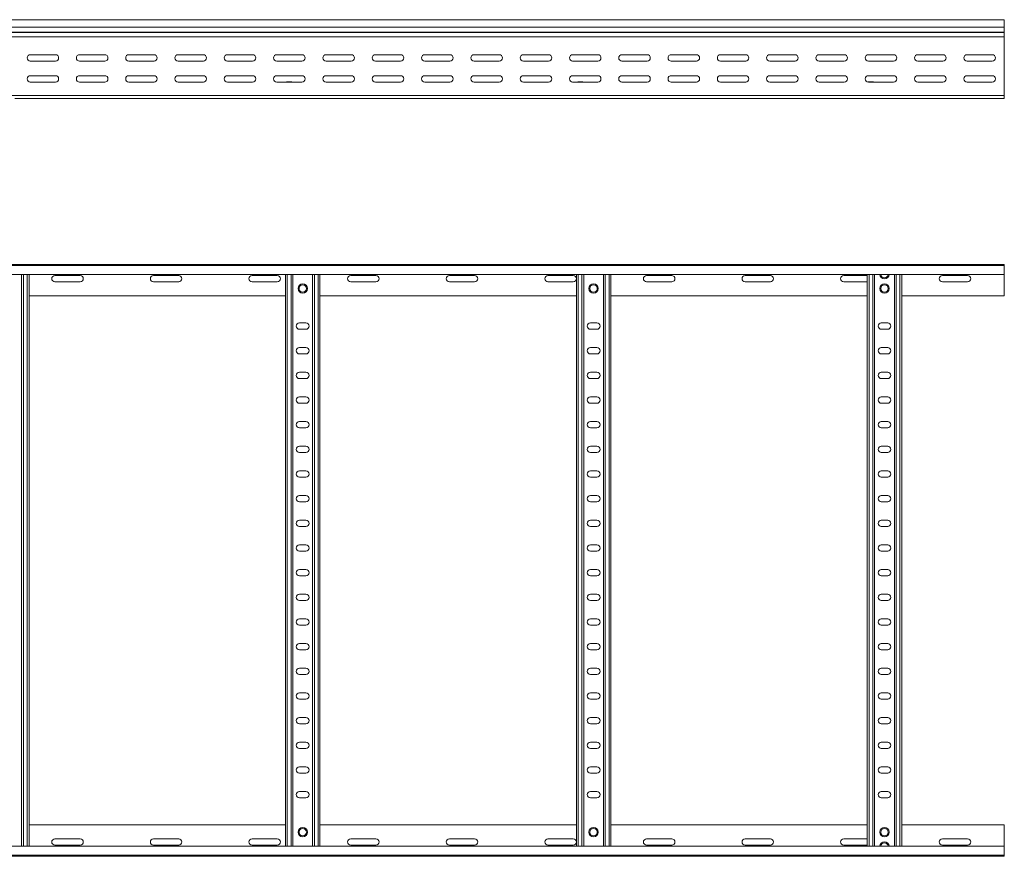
# Model space of a CAD drawing. Header units: millimetres. Extents: x -587 to 3585, y -4791 to -106.
# Tile 5 of 12: x 2508 to 3507, y -4790 to -3941. Entities that reach past the tile are written whole.
import ezdxf

# ---------------------------------------------------------------- set-up
doc = ezdxf.new("R2010")
doc.units = ezdxf.units.MM

msp = doc.modelspace()

# ---------------------------------------------------------------- linework, layer by layer
at = {"color": 7, "linetype": 'Continuous', "lineweight": 15}
for p, q in [((3506.6, -3941.46), (559.6, -3941.46)), ((3506.6, -3948.91), (3506.6, -3941.46)), ((559.6, -3948.91), (3506.6, -3948.91)), ((3506.6, -3954.22), (3506.6, -3948.91)), ((559.53, -3958.72), (3506.6, -3958.72)), ((559.6, -3954.22), (3506.6, -3954.22)), ((559.6, -3954.59), (3506.6, -3954.59)), ((3506.6, -3954.22), (3506.6, -3954.59)), ((3506.6, -3958.72), (3506.6, -3954.59)), ((3506.6, -3958.72), (3506.6, -4018.46)), ((2518.85, -3976.96), (2544.35, -3976.96)), ((2544.35, -3983.46), (2518.85, -3983.46)), ((2568.85, -3976.96), (2594.35, -3976.96)), ((2594.35, -3983.46), (2568.85, -3983.46)), ((2618.85, -3976.96), (2644.35, -3976.96)), ((2644.35, -3983.46), (2618.85, -3983.46)), ((2668.85, -3976.96), (2694.35, -3976.96)), ((2694.35, -3983.46), (2668.85, -3983.46)), ((2718.85, -3976.96), (2744.35, -3976.96)), ((2744.35, -3983.46), (2718.85, -3983.46)), ((2768.85, -3976.96), (2794.35, -3976.96)), ((2794.35, -3983.46), (2768.85, -3983.46)), ((2818.85, -3976.96), (2844.35, -3976.96)), ((2844.35, -3983.46), (2818.85, -3983.46)), ((2868.85, -3976.96), (2894.35, -3976.96)), ((2894.35, -3983.46), (2868.85, -3983.46)), ((2918.85, -3976.96), (2944.35, -3976.96)), ((2944.35, -3983.46), (2918.85, -3983.46)), ((2968.85, -3976.96), (2994.35, -3976.96)), ((2994.35, -3983.46), (2968.85, -3983.46)), ((3018.85, -3976.96), (3044.35, -3976.96)), ((3044.35, -3983.46), (3018.85, -3983.46)), ((3068.85, -3976.96), (3094.35, -3976.96)), ((3094.35, -3983.46), (3068.85, -3983.46)), ((3118.85, -3976.96), (3144.35, -3976.96)), ((3144.35, -3983.46), (3118.85, -3983.46)), ((3168.85, -3976.96), (3194.35, -3976.96)), ((3194.35, -3983.46), (3168.85, -3983.46)), ((3218.85, -3976.96), (3244.35, -3976.96)), ((3244.35, -3983.46), (3218.85, -3983.46)), ((3268.85, -3976.96), (3294.35, -3976.96)), ((3294.35, -3983.46), (3268.85, -3983.46)), ((3318.85, -3976.96), (3344.35, -3976.96)), ((3344.35, -3983.46), (3318.85, -3983.46)), ((3368.85, -3976.96), (3394.35, -3976.96)), ((3394.35, -3983.46), (3368.85, -3983.46)), ((3418.85, -3976.96), (3444.35, -3976.96)), ((3444.35, -3983.46), (3418.85, -3983.46)), ((3468.85, -3976.96), (3494.35, -3976.96)), ((3494.35, -3983.46), (3468.85, -3983.46)), ((2518.85, -3998.21), (2544.35, -3998.21)), ((2568.85, -3998.21), (2594.35, -3998.21)), ((2618.85, -3998.21), (2644.35, -3998.21)), ((2668.85, -3998.21), (2694.35, -3998.21)), ((2718.85, -3998.21), (2744.35, -3998.21)), ((2768.85, -3998.21), (2794.35, -3998.21)), ((2818.85, -3998.21), (2844.35, -3998.21)), ((2868.85, -3998.21), (2894.35, -3998.21)), ((2918.85, -3998.21), (2944.35, -3998.21)), ((2968.85, -3998.21), (2994.35, -3998.21)), ((3018.85, -3998.21), (3044.35, -3998.21)), ((3068.85, -3998.21), (3094.35, -3998.21)), ((3118.85, -3998.21), (3144.35, -3998.21)), ((3168.85, -3998.21), (3194.35, -3998.21)), ((3218.85, -3998.21), (3244.35, -3998.21)), ((3268.85, -3998.21), (3294.35, -3998.21)), ((3318.85, -3998.21), (3344.35, -3998.21)), ((3368.85, -3998.21), (3394.35, -3998.21)), ((3418.85, -3998.21), (3444.35, -3998.21)), ((3468.85, -3998.21), (3494.35, -3998.21)), ((2544.35, -4004.71), (2518.85, -4004.71)), ((2594.35, -4004.71), (2568.85, -4004.71)), ((2644.35, -4004.71), (2618.85, -4004.71)), ((2694.35, -4004.71), (2668.85, -4004.71)), ((2744.35, -4004.71), (2718.85, -4004.71)), ((2794.35, -4004.71), (2768.85, -4004.71)), ((2779.4, -4004.52), (2783.3, -4004.52)), ((2844.35, -4004.71), (2818.85, -4004.71)), ((2894.35, -4004.71), (2868.85, -4004.71)), ((2944.35, -4004.71), (2918.85, -4004.71)), ((2994.35, -4004.71), (2968.85, -4004.71)), ((3044.35, -4004.71), (3018.85, -4004.71)), ((3094.35, -4004.71), (3068.85, -4004.71)), ((3074.4, -4004.52), (3078.3, -4004.52)), ((3144.35, -4004.71), (3118.85, -4004.71)), ((3194.35, -4004.71), (3168.85, -4004.71)), ((3244.35, -4004.71), (3218.85, -4004.71)), ((3294.35, -4004.71), (3268.85, -4004.71)), ((3344.35, -4004.71), (3318.85, -4004.71)), ((3394.35, -4004.71), (3368.85, -4004.71)), ((3369.4, -4004.52), (3373.3, -4004.52)), ((3444.35, -4004.71), (3418.85, -4004.71)), ((3494.35, -4004.71), (3468.85, -4004.71)), ((559.6, -4018.46), (3506.6, -4018.46)), ((2503.04, -4021.46), (3382.16, -4021.46)), ((3382.16, -4021.46), (3388.04, -4021.46)), ((3388.04, -4021.46), (3506.6, -4021.46)), ((3506.6, -4021.46), (3506.6, -4018.46)), ((559.53, -4189.51), (3506.6, -4189.51)), ((3506.6, -4190.63), (559.6, -4190.63)), ((3506.6, -4189.51), (3506.6, -4190.63)), ((3506.6, -4190.63), (3506.6, -4199.73)), ((559.6, -4199.73), (3506.6, -4199.73)), ((2510.1, -4779.28), (2510.1, -4199.73)), ((2517.6, -4779.28), (2517.6, -4199.73)), ((2569.35, -4200.76), (2543.85, -4200.76)), ((2669.35, -4200.76), (2643.85, -4200.76)), ((2769.35, -4200.76), (2743.85, -4200.76)), ((2777.6, -4779.28), (2777.6, -4199.73)), ((2785.1, -4779.28), (2785.1, -4199.73)), ((2805.1, -4779.28), (2805.1, -4199.73)), ((2812.6, -4779.28), (2812.6, -4199.73)), ((2869.35, -4200.76), (2843.85, -4200.76)), ((2969.35, -4200.76), (2943.85, -4200.76)), ((3069.35, -4200.76), (3043.85, -4200.76)), ((3072.6, -4779.28), (3072.6, -4199.73)), ((3080.1, -4779.28), (3080.1, -4199.73)), ((3100.1, -4779.28), (3100.1, -4199.73)), ((3107.6, -4779.28), (3107.6, -4199.73)), ((3169.35, -4200.76), (3143.85, -4200.76)), ((3269.35, -4200.76), (3243.85, -4200.76)), ((3367.6, -4200.76), (3343.85, -4200.76)), ((3367.6, -4779.28), (3367.6, -4199.73)), ((3375.1, -4779.28), (3375.1, -4199.73)), ((3395.1, -4779.28), (3395.1, -4199.73)), ((3402.6, -4779.28), (3402.6, -4199.73)), ((3469.35, -4200.76), (3443.85, -4200.76)), ((3506.6, -4199.73), (3506.6, -4221.51)), ((2543.85, -4207.26), (2569.35, -4207.26)), ((2643.85, -4207.26), (2669.35, -4207.26)), ((2743.85, -4207.26), (2769.35, -4207.26)), ((2843.85, -4207.26), (2869.35, -4207.26)), ((2943.85, -4207.26), (2969.35, -4207.26)), ((3043.85, -4207.26), (3069.35, -4207.26)), ((3143.85, -4207.26), (3169.35, -4207.26)), ((3243.85, -4207.26), (3269.35, -4207.26)), ((3343.85, -4207.26), (3367.6, -4207.26)), ((3443.85, -4207.26), (3469.35, -4207.26)), ((2517.6, -4221.51), (2777.6, -4221.51)), ((2812.6, -4221.51), (3072.6, -4221.51)), ((3107.6, -4221.51), (3367.6, -4221.51)), ((3402.6, -4221.51), (3506.6, -4221.51)), ((2798.35, -4248.76), (2791.85, -4248.76)), ((3093.35, -4248.76), (3086.85, -4248.76)), ((3388.35, -4248.76), (3381.85, -4248.76)), ((2791.85, -4255.26), (2798.35, -4255.26)), ((3086.85, -4255.26), (3093.35, -4255.26)), ((3381.85, -4255.26), (3388.35, -4255.26)), ((2798.35, -4273.76), (2791.85, -4273.76)), ((2791.85, -4280.26), (2798.35, -4280.26)), ((3093.35, -4273.76), (3086.85, -4273.76)), ((3086.85, -4280.26), (3093.35, -4280.26)), ((3388.35, -4273.76), (3381.85, -4273.76)), ((3381.85, -4280.26), (3388.35, -4280.26)), ((2798.35, -4298.76), (2791.85, -4298.76)), ((3093.35, -4298.76), (3086.85, -4298.76)), ((3388.35, -4298.76), (3381.85, -4298.76)), ((2791.85, -4305.26), (2798.35, -4305.26)), ((3086.85, -4305.26), (3093.35, -4305.26)), ((3381.85, -4305.26), (3388.35, -4305.26)), ((2798.35, -4323.76), (2791.85, -4323.76)), ((2791.85, -4330.26), (2798.35, -4330.26)), ((3093.35, -4323.76), (3086.85, -4323.76)), ((3086.85, -4330.26), (3093.35, -4330.26)), ((3388.35, -4323.76), (3381.85, -4323.76)), ((3381.85, -4330.26), (3388.35, -4330.26)), ((2798.35, -4348.76), (2791.85, -4348.76)), ((3093.35, -4348.76), (3086.85, -4348.76)), ((3388.35, -4348.76), (3381.85, -4348.76)), ((2791.85, -4355.26), (2798.35, -4355.26)), ((3086.85, -4355.26), (3093.35, -4355.26)), ((3381.85, -4355.26), (3388.35, -4355.26)), ((2798.35, -4373.76), (2791.85, -4373.76)), ((2791.85, -4380.26), (2798.35, -4380.26)), ((3093.35, -4373.76), (3086.85, -4373.76)), ((3086.85, -4380.26), (3093.35, -4380.26)), ((3388.35, -4373.76), (3381.85, -4373.76)), ((3381.85, -4380.26), (3388.35, -4380.26)), ((2798.35, -4398.76), (2791.85, -4398.76)), ((3093.35, -4398.76), (3086.85, -4398.76)), ((3388.35, -4398.76), (3381.85, -4398.76)), ((2791.85, -4405.26), (2798.35, -4405.26)), ((3086.85, -4405.26), (3093.35, -4405.26)), ((3381.85, -4405.26), (3388.35, -4405.26)), ((2798.35, -4423.76), (2791.85, -4423.76)), ((2791.85, -4430.26), (2798.35, -4430.26)), ((3093.35, -4423.76), (3086.85, -4423.76)), ((3086.85, -4430.26), (3093.35, -4430.26)), ((3388.35, -4423.76), (3381.85, -4423.76)), ((3381.85, -4430.26), (3388.35, -4430.26)), ((2798.35, -4448.76), (2791.85, -4448.76)), ((3093.35, -4448.76), (3086.85, -4448.76)), ((3388.35, -4448.76), (3381.85, -4448.76)), ((2791.85, -4455.26), (2798.35, -4455.26)), ((3086.85, -4455.26), (3093.35, -4455.26)), ((3381.85, -4455.26), (3388.35, -4455.26)), ((2798.35, -4473.76), (2791.85, -4473.76)), ((2791.85, -4480.26), (2798.35, -4480.26)), ((3093.35, -4473.76), (3086.85, -4473.76)), ((3086.85, -4480.26), (3093.35, -4480.26)), ((3388.35, -4473.76), (3381.85, -4473.76)), ((3381.85, -4480.26), (3388.35, -4480.26)), ((2798.35, -4498.76), (2791.85, -4498.76)), ((3093.35, -4498.76), (3086.85, -4498.76)), ((3388.35, -4498.76), (3381.85, -4498.76)), ((2791.85, -4505.26), (2798.35, -4505.26)), ((3086.85, -4505.26), (3093.35, -4505.26)), ((3381.85, -4505.26), (3388.35, -4505.26)), ((2798.35, -4523.76), (2791.85, -4523.76)), ((2791.85, -4530.26), (2798.35, -4530.26)), ((3093.35, -4523.76), (3086.85, -4523.76)), ((3086.85, -4530.26), (3093.35, -4530.26)), ((3388.35, -4523.76), (3381.85, -4523.76)), ((3381.85, -4530.26), (3388.35, -4530.26)), ((2798.35, -4548.76), (2791.85, -4548.76)), ((3093.35, -4548.76), (3086.85, -4548.76)), ((3388.35, -4548.76), (3381.85, -4548.76)), ((2791.85, -4555.26), (2798.35, -4555.26)), ((3086.85, -4555.26), (3093.35, -4555.26)), ((3381.85, -4555.26), (3388.35, -4555.26)), ((2798.35, -4573.76), (2791.85, -4573.76)), ((2791.85, -4580.26), (2798.35, -4580.26)), ((3093.35, -4573.76), (3086.85, -4573.76)), ((3086.85, -4580.26), (3093.35, -4580.26)), ((3388.35, -4573.76), (3381.85, -4573.76)), ((3381.85, -4580.26), (3388.35, -4580.26)), ((2798.35, -4598.76), (2791.85, -4598.76)), ((3093.35, -4598.76), (3086.85, -4598.76)), ((3388.35, -4598.76), (3381.85, -4598.76)), ((2791.85, -4605.26), (2798.35, -4605.26)), ((3086.85, -4605.26), (3093.35, -4605.26)), ((3381.85, -4605.26), (3388.35, -4605.26)), ((2798.35, -4623.76), (2791.85, -4623.76)), ((2791.85, -4630.26), (2798.35, -4630.26)), ((3093.35, -4623.76), (3086.85, -4623.76)), ((3086.85, -4630.26), (3093.35, -4630.26)), ((3388.35, -4623.76), (3381.85, -4623.76)), ((3381.85, -4630.26), (3388.35, -4630.26)), ((2798.35, -4648.76), (2791.85, -4648.76)), ((3093.35, -4648.76), (3086.85, -4648.76)), ((3388.35, -4648.76), (3381.85, -4648.76)), ((2791.85, -4655.26), (2798.35, -4655.26)), ((3086.85, -4655.26), (3093.35, -4655.26)), ((3381.85, -4655.26), (3388.35, -4655.26)), ((2798.35, -4673.76), (2791.85, -4673.76)), ((2791.85, -4680.26), (2798.35, -4680.26)), ((3093.35, -4673.76), (3086.85, -4673.76)), ((3086.85, -4680.26), (3093.35, -4680.26)), ((3388.35, -4673.76), (3381.85, -4673.76)), ((3381.85, -4680.26), (3388.35, -4680.26)), ((2798.35, -4698.76), (2791.85, -4698.76)), ((3093.35, -4698.76), (3086.85, -4698.76)), ((3388.35, -4698.76), (3381.85, -4698.76)), ((2791.85, -4705.26), (2798.35, -4705.26)), ((3086.85, -4705.26), (3093.35, -4705.26)), ((3381.85, -4705.26), (3388.35, -4705.26)), ((2798.35, -4723.76), (2791.85, -4723.76)), ((2791.85, -4730.26), (2798.35, -4730.26)), ((3093.35, -4723.76), (3086.85, -4723.76)), ((3086.85, -4730.26), (3093.35, -4730.26)), ((3388.35, -4723.76), (3381.85, -4723.76)), ((3381.85, -4730.26), (3388.35, -4730.26)), ((2517.6, -4757.51), (2777.6, -4757.51)), ((2812.6, -4757.51), (3072.6, -4757.51)), ((3107.6, -4757.51), (3367.6, -4757.51)), ((3402.6, -4757.51), (3506.6, -4757.51)), ((3506.6, -4779.28), (3506.6, -4757.51)), ((2543.85, -4771.76), (2569.35, -4771.76)), ((2643.85, -4771.76), (2669.35, -4771.76)), ((2743.85, -4771.76), (2769.35, -4771.76)), ((2843.85, -4771.76), (2869.35, -4771.76)), ((2943.85, -4771.76), (2969.35, -4771.76)), ((3043.85, -4771.76), (3069.35, -4771.76)), ((3143.85, -4771.76), (3169.35, -4771.76)), ((3243.85, -4771.76), (3269.35, -4771.76)), ((3343.85, -4771.76), (3367.6, -4771.76)), ((3443.85, -4771.76), (3469.35, -4771.76)), ((3506.6, -4779.28), (559.6, -4779.28)), ((2569.35, -4778.26), (2543.85, -4778.26)), ((2669.35, -4778.26), (2643.85, -4778.26)), ((2769.35, -4778.26), (2743.85, -4778.26)), ((2869.35, -4778.26), (2843.85, -4778.26)), ((2969.35, -4778.26), (2943.85, -4778.26)), ((3069.35, -4778.26), (3043.85, -4778.26)), ((3169.35, -4778.26), (3143.85, -4778.26)), ((3269.35, -4778.26), (3243.85, -4778.26)), ((3367.6, -4778.26), (3343.85, -4778.26)), ((3469.35, -4778.26), (3443.85, -4778.26)), ((3506.6, -4788.38), (3506.6, -4779.28)), ((559.53, -4789.51), (3506.6, -4789.51)), ((559.6, -4788.38), (3506.6, -4788.38)), ((3506.6, -4789.51), (3506.6, -4788.38))]:
    msp.add_line(p, q, dxfattribs=at)
at = {"color": 8, "linetype": 'Continuous', "lineweight": 15}
for p, q in [((2779.4, -4004.52), (2779.4, -4004.71)), ((2783.3, -4004.71), (2783.3, -4004.52)), ((3074.4, -4004.52), (3074.4, -4004.71)), ((3078.3, -4004.71), (3078.3, -4004.52)), ((3369.4, -4004.52), (3369.4, -4004.71)), ((3373.3, -4004.71), (3373.3, -4004.52)), ((2511.9, -4779.28), (2511.9, -4199.73)), ((2515.8, -4779.28), (2515.8, -4199.73)), ((2779.4, -4779.28), (2779.4, -4199.73)), ((2783.3, -4779.28), (2783.3, -4199.73)), ((2806.9, -4779.28), (2806.9, -4199.73)), ((2810.8, -4779.28), (2810.8, -4199.73)), ((3074.4, -4779.28), (3074.4, -4199.73)), ((3078.3, -4779.28), (3078.3, -4199.73)), ((3101.9, -4779.28), (3101.9, -4199.73)), ((3105.8, -4779.28), (3105.8, -4199.73)), ((3369.4, -4779.28), (3369.4, -4199.73)), ((3373.3, -4779.28), (3373.3, -4199.73)), ((3396.9, -4779.28), (3396.9, -4199.73)), ((3400.8, -4779.28), (3400.8, -4199.73))]:
    msp.add_line(p, q, dxfattribs=at)
at = {"color": 7, "linetype": 'Continuous', "lineweight": 15}
for centre, radius in [((2795.1, -4214.01), 4.75), ((2795.1, -4214.01), 3.75), ((3090.1, -4214.01), 4.75), ((3090.1, -4214.01), 3.75), ((3385.1, -4214.01), 4.75), ((3385.1, -4214.01), 3.75), ((2795.1, -4765.01), 4.75), ((2795.1, -4765.01), 3.75), ((3090.1, -4765.01), 4.75), ((3090.1, -4765.01), 3.75), ((3385.1, -4765.01), 4.75), ((3385.1, -4765.01), 3.75)]:
    msp.add_circle(centre, radius, dxfattribs=at)
for centre, radius, start, end in [((2518.85, -3980.21), 3.25, 90, 270), ((2544.35, -3980.21), 3.25, 270, 90), ((2568.85, -3980.21), 3.25, 90, 270), ((2594.35, -3980.21), 3.25, 270, 90), ((2618.85, -3980.21), 3.25, 90, 270), ((2644.35, -3980.21), 3.25, 270, 90), ((2668.85, -3980.21), 3.25, 90, 270), ((2694.35, -3980.21), 3.25, 270, 90), ((2718.85, -3980.21), 3.25, 90, 270), ((2744.35, -3980.21), 3.25, 270, 90), ((2768.85, -3980.21), 3.25, 90, 270), ((2794.35, -3980.21), 3.25, 270, 90), ((2818.85, -3980.21), 3.25, 90, 270), ((2844.35, -3980.21), 3.25, 270, 90), ((2868.85, -3980.21), 3.25, 90, 270), ((2894.35, -3980.21), 3.25, 270, 90), ((2918.85, -3980.21), 3.25, 90, 270), ((2944.35, -3980.21), 3.25, 270, 90), ((2968.85, -3980.21), 3.25, 90, 270), ((2994.35, -3980.21), 3.25, 270, 90), ((3018.85, -3980.21), 3.25, 90, 270), ((3044.35, -3980.21), 3.25, 270, 90), ((3068.85, -3980.21), 3.25, 90, 270), ((3094.35, -3980.21), 3.25, 270, 90), ((3118.85, -3980.21), 3.25, 90, 270), ((3144.35, -3980.21), 3.25, 270, 90), ((3168.85, -3980.21), 3.25, 90, 270), ((3194.35, -3980.21), 3.25, 270, 90), ((3218.85, -3980.21), 3.25, 90, 270), ((3244.35, -3980.21), 3.25, 270, 90), ((3268.85, -3980.21), 3.25, 90, 270), ((3294.35, -3980.21), 3.25, 270, 90), ((3318.85, -3980.21), 3.25, 90, 270), ((3344.35, -3980.21), 3.25, 270, 90), ((3368.85, -3980.21), 3.25, 90, 270), ((3394.35, -3980.21), 3.25, 270, 90), ((3418.85, -3980.21), 3.25, 90, 270), ((3444.35, -3980.21), 3.25, 270, 90), ((3468.85, -3980.21), 3.25, 90, 270), ((3494.35, -3980.21), 3.25, 270, 90), ((2518.85, -4001.46), 3.25, 90, 270), ((2544.35, -4001.46), 3.25, 270, 90), ((2568.85, -4001.46), 3.25, 90, 270), ((2594.35, -4001.46), 3.25, 270, 90), ((2618.85, -4001.46), 3.25, 90, 270), ((2644.35, -4001.46), 3.25, 270, 90), ((2668.85, -4001.46), 3.25, 90, 270), ((2694.35, -4001.46), 3.25, 270, 90), ((2718.85, -4001.46), 3.25, 90, 270), ((2744.35, -4001.46), 3.25, 270, 90), ((2768.85, -4001.46), 3.25, 90, 270), ((2794.35, -4001.46), 3.25, 270, 90), ((2818.85, -4001.46), 3.25, 90, 270), ((2844.35, -4001.46), 3.25, 270, 90), ((2868.85, -4001.46), 3.25, 90, 270), ((2894.35, -4001.46), 3.25, 270, 90), ((2918.85, -4001.46), 3.25, 90, 270), ((2944.35, -4001.46), 3.25, 270, 90), ((2968.85, -4001.46), 3.25, 90, 270), ((2994.35, -4001.46), 3.25, 270, 90), ((3018.85, -4001.46), 3.25, 90, 270), ((3044.35, -4001.46), 3.25, 270, 90), ((3068.85, -4001.46), 3.25, 90, 270), ((3094.35, -4001.46), 3.25, 270, 90), ((3118.85, -4001.46), 3.25, 90, 270), ((3144.35, -4001.46), 3.25, 270, 90), ((3168.85, -4001.46), 3.25, 90, 270), ((3194.35, -4001.46), 3.25, 270, 90), ((3218.85, -4001.46), 3.25, 90, 270), ((3244.35, -4001.46), 3.25, 270, 90), ((3268.85, -4001.46), 3.25, 90, 270), ((3294.35, -4001.46), 3.25, 270, 90), ((3318.85, -4001.46), 3.25, 90, 270), ((3344.35, -4001.46), 3.25, 270, 90), ((3368.85, -4001.46), 3.25, 90, 270), ((3394.35, -4001.46), 3.25, 270, 90), ((3418.85, -4001.46), 3.25, 90, 270), ((3444.35, -4001.46), 3.25, 270, 90), ((3468.85, -4001.46), 3.25, 90, 270), ((3494.35, -4001.46), 3.25, 270, 90), ((2779.4, -4006.32), 1.8, 90, 116.56284), ((2783.3, -4006.32), 1.8, 63.43716, 90), ((3074.4, -4006.32), 1.8, 90, 116.56284), ((3078.3, -4006.32), 1.8, 63.43716, 90), ((3369.4, -4006.32), 1.8, 90, 115.93839), ((3373.3, -4006.32), 1.8, 63.43716, 90), ((2543.85, -4204.01), 3.25, 90, 270), ((2569.35, -4204.01), 3.25, 270, 90), ((2643.85, -4204.01), 3.25, 90, 270), ((2669.35, -4204.01), 3.25, 270, 90), ((2743.85, -4204.01), 3.25, 90, 270), ((2769.35, -4204.01), 3.25, 270, 90), ((2843.85, -4204.01), 3.25, 90, 270), ((2869.35, -4204.01), 3.25, 270, 90), ((2943.85, -4204.01), 3.25, 90, 270), ((2969.35, -4204.01), 3.25, 270, 90), ((3043.85, -4204.01), 3.25, 90, 270), ((3069.35, -4204.01), 3.25, 270, 90), ((3143.85, -4204.01), 3.25, 90, 270), ((3169.35, -4204.01), 3.25, 270, 90), ((3243.85, -4204.01), 3.25, 90, 270), ((3269.35, -4204.01), 3.25, 270, 90), ((3343.85, -4204.01), 3.25, 90, 270), ((3385.1, -4199.41), 4.75, 183.9233, 356.0767), ((3443.85, -4204.01), 3.25, 90, 270), ((3469.35, -4204.01), 3.25, 270, 90), ((2791.85, -4252.01), 3.25, 90, 270), ((2798.35, -4252.01), 3.25, 270, 90), ((3086.85, -4252.01), 3.25, 90, 270), ((3093.35, -4252.01), 3.25, 270, 90), ((3381.85, -4252.01), 3.25, 90, 270), ((3388.35, -4252.01), 3.25, 270, 90), ((2791.85, -4277.01), 3.25, 90, 270), ((2798.35, -4277.01), 3.25, 270, 90), ((3086.85, -4277.01), 3.25, 90, 270), ((3093.35, -4277.01), 3.25, 270, 90), ((3381.85, -4277.01), 3.25, 90, 270), ((3388.35, -4277.01), 3.25, 270, 90), ((2791.85, -4302.01), 3.25, 90, 270), ((2798.35, -4302.01), 3.25, 270, 90), ((3086.85, -4302.01), 3.25, 90, 270), ((3093.35, -4302.01), 3.25, 270, 90), ((3381.85, -4302.01), 3.25, 90, 270), ((3388.35, -4302.01), 3.25, 270, 90), ((2791.85, -4327.01), 3.25, 90, 270), ((2798.35, -4327.01), 3.25, 270, 90), ((3086.85, -4327.01), 3.25, 90, 270), ((3093.35, -4327.01), 3.25, 270, 90), ((3381.85, -4327.01), 3.25, 90, 270), ((3388.35, -4327.01), 3.25, 270, 90), ((2791.85, -4352.01), 3.25, 90, 270), ((2798.35, -4352.01), 3.25, 270, 90), ((3086.85, -4352.01), 3.25, 90, 270), ((3093.35, -4352.01), 3.25, 270, 90), ((3381.85, -4352.01), 3.25, 90, 270), ((3388.35, -4352.01), 3.25, 270, 90), ((2791.85, -4377.01), 3.25, 90, 270), ((2798.35, -4377.01), 3.25, 270, 90), ((3086.85, -4377.01), 3.25, 90, 270), ((3093.35, -4377.01), 3.25, 270, 90), ((3381.85, -4377.01), 3.25, 90, 270), ((3388.35, -4377.01), 3.25, 270, 90), ((2791.85, -4402.01), 3.25, 90, 270), ((2798.35, -4402.01), 3.25, 270, 90), ((3086.85, -4402.01), 3.25, 90, 270), ((3093.35, -4402.01), 3.25, 270, 90), ((3381.85, -4402.01), 3.25, 90, 270), ((3388.35, -4402.01), 3.25, 270, 90), ((2791.85, -4427.01), 3.25, 90, 270), ((2798.35, -4427.01), 3.25, 270, 90), ((3086.85, -4427.01), 3.25, 90, 270), ((3093.35, -4427.01), 3.25, 270, 90), ((3381.85, -4427.01), 3.25, 90, 270), ((3388.35, -4427.01), 3.25, 270, 90), ((2791.85, -4452.01), 3.25, 90, 270), ((2798.35, -4452.01), 3.25, 270, 90), ((3086.85, -4452.01), 3.25, 90, 270), ((3093.35, -4452.01), 3.25, 270, 90), ((3381.85, -4452.01), 3.25, 90, 270), ((3388.35, -4452.01), 3.25, 270, 90), ((2791.85, -4477.01), 3.25, 90, 270), ((2798.35, -4477.01), 3.25, 270, 90), ((3086.85, -4477.01), 3.25, 90, 270), ((3093.35, -4477.01), 3.25, 270, 90), ((3381.85, -4477.01), 3.25, 90, 270), ((3388.35, -4477.01), 3.25, 270, 90), ((2791.85, -4502.01), 3.25, 90, 270), ((2798.35, -4502.01), 3.25, 270, 90), ((3086.85, -4502.01), 3.25, 90, 270), ((3093.35, -4502.01), 3.25, 270, 90), ((3381.85, -4502.01), 3.25, 90, 270), ((3388.35, -4502.01), 3.25, 270, 90), ((2791.85, -4527.01), 3.25, 90, 270), ((2798.35, -4527.01), 3.25, 270, 90), ((3086.85, -4527.01), 3.25, 90, 270), ((3093.35, -4527.01), 3.25, 270, 90), ((3381.85, -4527.01), 3.25, 90, 270), ((3388.35, -4527.01), 3.25, 270, 90), ((2791.85, -4552.01), 3.25, 90, 270), ((2798.35, -4552.01), 3.25, 270, 90), ((3086.85, -4552.01), 3.25, 90, 270), ((3093.35, -4552.01), 3.25, 270, 90), ((3381.85, -4552.01), 3.25, 90, 270), ((3388.35, -4552.01), 3.25, 270, 90), ((2791.85, -4577.01), 3.25, 90, 270), ((2798.35, -4577.01), 3.25, 270, 90), ((3086.85, -4577.01), 3.25, 90, 270), ((3093.35, -4577.01), 3.25, 270, 90), ((3381.85, -4577.01), 3.25, 90, 270), ((3388.35, -4577.01), 3.25, 270, 90), ((2791.85, -4602.01), 3.25, 90, 270), ((2798.35, -4602.01), 3.25, 270, 90), ((3086.85, -4602.01), 3.25, 90, 270), ((3093.35, -4602.01), 3.25, 270, 90), ((3381.85, -4602.01), 3.25, 90, 270), ((3388.35, -4602.01), 3.25, 270, 90), ((2791.85, -4627.01), 3.25, 90, 270), ((2798.35, -4627.01), 3.25, 270, 90), ((3086.85, -4627.01), 3.25, 90, 270), ((3093.35, -4627.01), 3.25, 270, 90), ((3381.85, -4627.01), 3.25, 90, 270), ((3388.35, -4627.01), 3.25, 270, 90), ((2791.85, -4652.01), 3.25, 90, 270), ((2798.35, -4652.01), 3.25, 270, 90), ((3086.85, -4652.01), 3.25, 90, 270), ((3093.35, -4652.01), 3.25, 270, 90), ((3381.85, -4652.01), 3.25, 90, 270), ((3388.35, -4652.01), 3.25, 270, 90), ((2791.85, -4677.01), 3.25, 90, 270), ((2798.35, -4677.01), 3.25, 270, 90), ((3086.85, -4677.01), 3.25, 90, 270), ((3093.35, -4677.01), 3.25, 270, 90), ((3381.85, -4677.01), 3.25, 90, 270), ((3388.35, -4677.01), 3.25, 270, 90), ((2791.85, -4702.01), 3.25, 90, 270), ((2798.35, -4702.01), 3.25, 270, 90), ((3086.85, -4702.01), 3.25, 90, 270), ((3093.35, -4702.01), 3.25, 270, 90), ((3381.85, -4702.01), 3.25, 90, 270), ((3388.35, -4702.01), 3.25, 270, 90), ((2791.85, -4727.01), 3.25, 90, 270), ((2798.35, -4727.01), 3.25, 270, 90), ((3086.85, -4727.01), 3.25, 90, 270), ((3093.35, -4727.01), 3.25, 270, 90), ((3381.85, -4727.01), 3.25, 90, 270), ((3388.35, -4727.01), 3.25, 270, 90), ((2543.85, -4775.01), 3.25, 90, 270), ((2569.35, -4775.01), 3.25, 270, 90), ((2643.85, -4775.01), 3.25, 90, 270), ((2669.35, -4775.01), 3.25, 270, 90), ((2743.85, -4775.01), 3.25, 90, 270), ((2769.35, -4775.01), 3.25, 270, 90), ((2843.85, -4775.01), 3.25, 90, 270), ((2869.35, -4775.01), 3.25, 270, 90), ((2943.85, -4775.01), 3.25, 90, 270), ((2969.35, -4775.01), 3.25, 270, 90), ((3043.85, -4775.01), 3.25, 90, 270), ((3069.35, -4775.01), 3.25, 270, 90), ((3143.85, -4775.01), 3.25, 90, 270), ((3169.35, -4775.01), 3.25, 270, 90), ((3243.85, -4775.01), 3.25, 90, 270), ((3269.35, -4775.01), 3.25, 270, 90), ((3343.85, -4775.01), 3.25, 90, 270), ((3443.85, -4775.01), 3.25, 90, 270), ((3469.35, -4775.01), 3.25, 270, 90), ((3385.1, -4779.61), 4.75, 3.9233, 176.0767)]:
    msp.add_arc(centre, radius, start, end, dxfattribs=at)
at = {"color": 8, "linetype": 'Continuous', "lineweight": 15}
for centre, start, end in [((3385.1, -4199.41), 184.97187, 355.02813), ((3385.1, -4779.61), 4.97187, 175.02813)]:
    msp.add_arc(centre, 3.75, start, end, dxfattribs=at)

doc.saveas('drawing.dxf')
